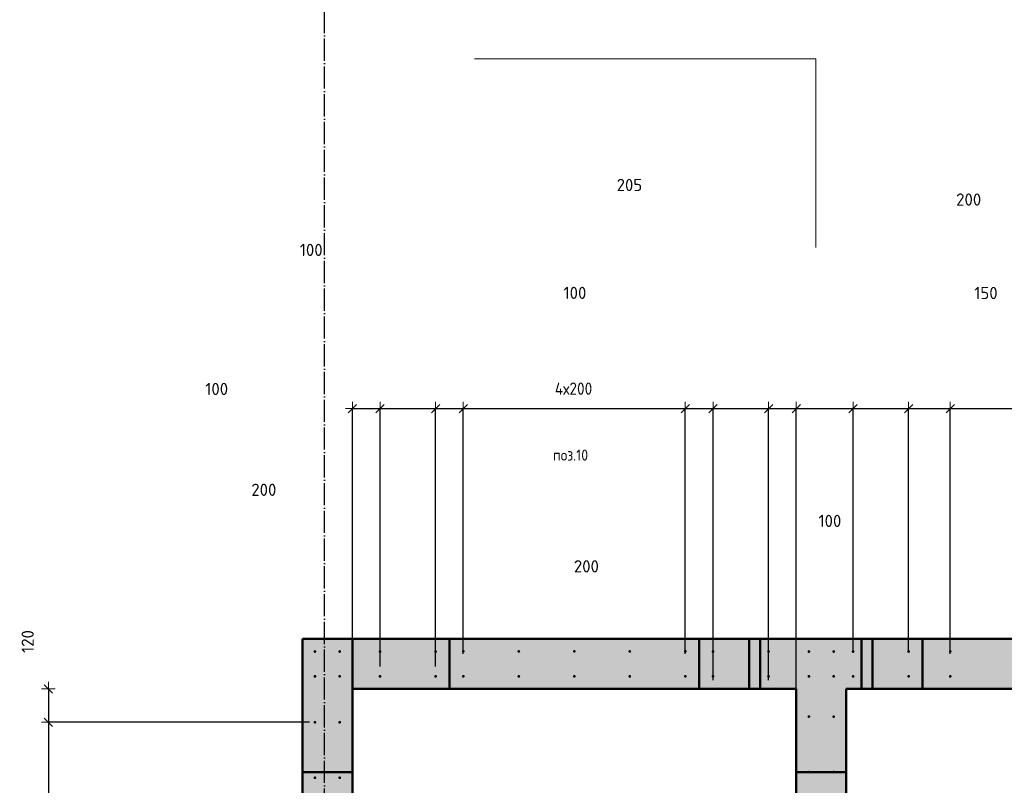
# Model space of a CAD drawing. Header units: millimetres. Extents: x -27380 to 48638, y 46540 to 72525.
# Tile 55 of 106: x 7301 to 10850, y 57542 to 60302. Entities that reach past the tile are written whole.
import ezdxf

# ---------------------------------------------------------------- set-up
doc = ezdxf.new("R2010")
doc.units = ezdxf.units.MM
doc.header["$PDMODE"] = 65
for name, pattern in [('______11', [100, 80, -10, 0, -10]), ('______5', [220, 160, -20, 20, -20]), ('________', [0])]:
    doc.linetypes.add(name, pattern=pattern)
for name, color, linetype, lineweight in [('Standard', 7, 'Continuous', 25), ('Арм.стержн. вертикальными 1', 22, 'Continuous', 35), ('Обозначение разреза_ общее', 7, 'Continuous', 25), ('Размерная линия_ общее', 7, 'Continuous', 13)]:
    doc.layers.add(name, color=color, linetype=linetype, lineweight=lineweight)
doc.layers.add('Осевая линия_ общее', color=7, linetype='______5', lineweight=13, true_color=0xa0a0a0)
doc.styles.add('ISOCPEUR', font='ISOCPEUR')
doc.dimstyles.new('DIMSTYLE_11', dxfattribs={"dimtxt": 44, "dimasz": 50, "dimexe": 0, "dimexo": 0, "dimgap": 22, "dimtad": 0, "dimdec": 0, "dimrnd": 5, "dimzin": 12, "dimdsep": 46, "dimtxsty": 'ISOCPEUR', "dimblk1": 'ALL_ML_STRICH', "dimblk2": 'ALL_ML_STRICH', "dimsah": 1, "dimcen": 0, "dimclrd": 7, "dimclre": 256, "dimclrt": 7, "dimadec": 0, "dimazin": 0, "dimtfac": 1, "dimtdec": 0, "dimtix": 1, "dimtmove": 2, "dimatfit": 3, "dimfxl": 0, "dimtvp": 1.2, "dimtzin": 0, "dimlwd": 0, "dimlwe": -3, "dimarcsym": 0})
doc.dimstyles.new('DIMSTYLE_17', dxfattribs={"dimtxt": 44, "dimasz": 50, "dimexe": 0, "dimexo": 0, "dimgap": 22, "dimtad": 0, "dimdec": 0, "dimrnd": 5, "dimzin": 12, "dimdsep": 46, "dimtxsty": 'ISOCPEUR', "dimblk1": 'ALL_ML_STRICH', "dimblk2": 'ALL_ML_STRICH', "dimsah": 1, "dimcen": 0, "dimclrd": 7, "dimclre": 256, "dimclrt": 7, "dimadec": 0, "dimazin": 0, "dimtfac": 1, "dimtdec": 0, "dimtix": 1, "dimtmove": 2, "dimatfit": 3, "dimfxl": 0, "dimtzin": 0, "dimlwd": 0, "dimlwe": -3, "dimarcsym": 0})
doc.dimstyles.new('DIMSTYLE_3', dxfattribs={"dimtxt": 44, "dimasz": 50, "dimexe": 0, "dimexo": 0, "dimgap": 22, "dimtad": 2, "dimdec": 0, "dimrnd": 5, "dimzin": 12, "dimdsep": 46, "dimtxsty": 'ISOCPEUR', "dimblk1": 'ALL_ML_STRICH', "dimblk2": 'ALL_ML_STRICH', "dimsah": 1, "dimcen": 0, "dimclrd": 7, "dimclre": 256, "dimclrt": 7, "dimadec": 0, "dimazin": 0, "dimtfac": 1, "dimtdec": 0, "dimtix": 1, "dimtmove": 2, "dimatfit": 3, "dimfxl": 0, "dimtvp": 1.2, "dimtzin": 0, "dimlwd": 0, "dimlwe": -3, "dimarcsym": 0})
doc.dimstyles.new('DIMSTYLE_7', dxfattribs={"dimtxt": 44, "dimasz": 50, "dimexe": 0, "dimexo": 0, "dimgap": 22, "dimtad": 2, "dimdec": 0, "dimrnd": 5, "dimzin": 12, "dimdsep": 46, "dimtxsty": 'ISOCPEUR', "dimblk1": 'ALL_ML_STRICH', "dimblk2": 'ALL_ML_STRICH', "dimsah": 1, "dimcen": 0, "dimclrd": 7, "dimclre": 256, "dimclrt": 7, "dimadec": 0, "dimazin": 0, "dimtfac": 1, "dimtdec": 0, "dimtix": 1, "dimtmove": 2, "dimatfit": 3, "dimfxl": 0, "dimtzin": 0, "dimlwd": 0, "dimlwe": -3, "dimarcsym": 0})

# ---------------------------------------------------------------- blocks, each defined once
blk = doc.blocks.new('ALL_ML_STRICH')
at = {"color": 0, "linetype": 'ByBlock', "lineweight": -2}
for p, q in [((-1, 0), (0.5, 0)), ((-0.3, -0.3), (0.3, 0.3)), ((0, -0.5), (0, 0.5))]:
    blk.add_line(p, q, dxfattribs=at)
blk = doc.blocks.new('*D367')
at = {"layer": 'DEFPOINTS', "color": 7, "linetype": 'Continuous', "lineweight": 13, "transparency": 33554687}
for p in [(7404.4, 57890), (8500, 57890), (8365, 57769.5)]:
    blk.add_point(p, dxfattribs=at)
at = {"layer": 'Размерная линия_ общее', "color": 253, "linetype": 'Continuous', "lineweight": -2, "true_color": 0xa0a0a0, "transparency": 33554687}
for p, q in [((7404.4, 57890), (7404.4, 57890)), ((8345, 57769.5), (7404.4, 57769.5))]:
    blk.add_line(p, q, dxfattribs=at)
at = {"layer": 'Размерная линия_ общее', "color": 7, "linetype": 'Continuous', "lineweight": -2, "transparency": 33554687}
blk.add_line((7404.4, 57890), (7404.4, 57769.5), dxfattribs=at)
at = {"layer": 'Размерная линия_ общее', "color": 7, "linetype": 'Continuous', "lineweight": 13, "transparency": 33554687, "xscale": 50, "yscale": 50, "zscale": 50}
for p, rotation in [((7404.4, 57890), 90), ((7404.4, 57769.5), 270)]:
    blk.add_blockref('ALL_ML_STRICH', p, dxfattribs=dict(at, rotation=rotation))
at = {"layer": 'Размерная линия_ общее', "color": 7, "linetype": 'Continuous', "lineweight": 13, "transparency": 33554687, "insert": (7329.8, 58060.7), "char_height": 44, "width": 132, "attachment_point": 5, "rotation": 90, "style": 'ISOCPEUR'}
blk.add_mtext('\\A1;{120}', dxfattribs=at)
blk = doc.blocks.new('*D368')
at = {"layer": 'DEFPOINTS', "color": 7, "linetype": 'Continuous', "lineweight": 13, "transparency": 33554687}
for p in [(7404.4, 57769.5), (8365, 57769.5), (8365, 56169.5)]:
    blk.add_point(p, dxfattribs=at)
at = {"layer": 'Размерная линия_ общее', "color": 253, "linetype": 'Continuous', "lineweight": -2, "true_color": 0xa0a0a0, "transparency": 33554687}
for p, q in [((8345, 57769.5), (7404.4, 57769.5)), ((8345, 56169.5), (7404.4, 56169.5))]:
    blk.add_line(p, q, dxfattribs=at)
at = {"layer": 'Размерная линия_ общее', "color": 7, "linetype": 'Continuous', "lineweight": -2, "transparency": 33554687}
blk.add_line((7404.4, 57769.5), (7404.4, 56169.5), dxfattribs=at)
at = {"layer": 'Размерная линия_ общее', "color": 7, "linetype": 'Continuous', "lineweight": 13, "transparency": 33554687, "xscale": 50, "yscale": 50, "zscale": 50}
for p, rotation in [((7404.4, 57769.5), 90), ((7404.4, 56169.5), 270)]:
    blk.add_blockref('ALL_ML_STRICH', p, dxfattribs=dict(at, rotation=rotation))
at = {"layer": 'Размерная линия_ общее', "color": 7, "linetype": 'Continuous', "lineweight": 13, "transparency": 33554687, "insert": (7398.4, 56835.5), "char_height": 44, "width": 2.2, "attachment_point": 1, "rotation": 270, "line_spacing_factor": 0.60241, "style": 'ISOCPEUR'}
blk.add_mtext('\\W0.91;8х200=1600', dxfattribs=at)
blk = doc.blocks.new('*D404')
at = {"layer": 'DEFPOINTS', "color": 7, "linetype": 'Continuous', "lineweight": 13, "transparency": 33554687}
for p in [(8500, 58900), (8600, 57950.8), (8500, 57766.3)]:
    blk.add_point(p, dxfattribs=at)
at = {"layer": 'Размерная линия_ общее', "color": 253, "linetype": 'Continuous', "lineweight": -2, "true_color": 0xa0a0a0, "transparency": 33554687}
for p, q in [((8500, 57786.3), (8500, 58900)), ((8600, 57970.8), (8600, 58900))]:
    blk.add_line(p, q, dxfattribs=at)
at = {"layer": 'Размерная линия_ общее', "color": 7, "linetype": 'Continuous', "lineweight": -2, "transparency": 33554687}
blk.add_line((8500, 58900), (8600, 58900), dxfattribs=at)
at = {"layer": 'Размерная линия_ общее', "color": 7, "linetype": 'Continuous', "lineweight": 13, "transparency": 33554687, "xscale": 50, "yscale": 50, "zscale": 50, "rotation": 180}
blk.add_blockref('ALL_ML_STRICH', (8500, 58900), dxfattribs=at)
at = {"layer": 'Размерная линия_ общее', "color": 7, "linetype": 'Continuous', "lineweight": 13, "transparency": 33554687, "xscale": 50, "yscale": 50, "zscale": 50}
blk.add_blockref('ALL_ML_STRICH', (8600, 58900), dxfattribs=at)
at = {"layer": 'Размерная линия_ общее', "color": 7, "linetype": 'Continuous', "lineweight": 13, "transparency": 33554687, "insert": (8011, 58970.9), "char_height": 44, "width": 132, "attachment_point": 5, "style": 'ISOCPEUR'}
blk.add_mtext('\\A1;{100}', dxfattribs=at)
blk = doc.blocks.new('*D405')
at = {"layer": 'DEFPOINTS', "color": 7, "linetype": 'Continuous', "lineweight": 13, "transparency": 33554687}
for p in [(8600, 58900), (8600, 57950.8), (8800, 57950.8)]:
    blk.add_point(p, dxfattribs=at)
at = {"layer": 'Размерная линия_ общее', "color": 253, "linetype": 'Continuous', "lineweight": -2, "true_color": 0xa0a0a0, "transparency": 33554687}
for p, q in [((8600, 57970.8), (8600, 58900)), ((8800, 57970.8), (8800, 58900))]:
    blk.add_line(p, q, dxfattribs=at)
at = {"layer": 'Размерная линия_ общее', "color": 7, "linetype": 'Continuous', "lineweight": -2, "transparency": 33554687}
blk.add_line((8600, 58900), (8800, 58900), dxfattribs=at)
at = {"layer": 'Размерная линия_ общее', "color": 7, "linetype": 'Continuous', "lineweight": 13, "transparency": 33554687, "xscale": 50, "yscale": 50, "zscale": 50, "rotation": 180}
blk.add_blockref('ALL_ML_STRICH', (8600, 58900), dxfattribs=at)
at = {"layer": 'Размерная линия_ общее', "color": 7, "linetype": 'Continuous', "lineweight": 13, "transparency": 33554687, "xscale": 50, "yscale": 50, "zscale": 50}
blk.add_blockref('ALL_ML_STRICH', (8800, 58900), dxfattribs=at)
at = {"layer": 'Размерная линия_ общее', "color": 7, "linetype": 'Continuous', "lineweight": 13, "transparency": 33554687, "insert": (8181, 58607.4), "char_height": 44, "width": 132, "attachment_point": 5, "style": 'ISOCPEUR'}
blk.add_mtext('\\A1;{200}', dxfattribs=at)
blk = doc.blocks.new('*D406')
at = {"layer": 'DEFPOINTS', "color": 7, "linetype": 'Continuous', "lineweight": 13, "transparency": 33554687}
for p in [(8800, 58900), (8900, 57996.3), (8800, 57950.8)]:
    blk.add_point(p, dxfattribs=at)
at = {"layer": 'Размерная линия_ общее', "color": 253, "linetype": 'Continuous', "lineweight": -2, "true_color": 0xa0a0a0, "transparency": 33554687}
for p, q in [((8800, 57970.8), (8800, 58900)), ((8900, 58016.3), (8900, 58900))]:
    blk.add_line(p, q, dxfattribs=at)
at = {"layer": 'Размерная линия_ общее', "color": 7, "linetype": 'Continuous', "lineweight": -2, "transparency": 33554687}
blk.add_line((8800, 58900), (8900, 58900), dxfattribs=at)
at = {"layer": 'Размерная линия_ общее', "color": 7, "linetype": 'Continuous', "lineweight": 13, "transparency": 33554687, "xscale": 50, "yscale": 50, "zscale": 50, "rotation": 180}
blk.add_blockref('ALL_ML_STRICH', (8800, 58900), dxfattribs=at)
at = {"layer": 'Размерная линия_ общее', "color": 7, "linetype": 'Continuous', "lineweight": 13, "transparency": 33554687, "xscale": 50, "yscale": 50, "zscale": 50}
blk.add_blockref('ALL_ML_STRICH', (8900, 58900), dxfattribs=at)
at = {"layer": 'Размерная линия_ общее', "color": 7, "linetype": 'Continuous', "lineweight": 13, "transparency": 33554687, "insert": (8351.8, 59472), "char_height": 44, "width": 132, "attachment_point": 5, "style": 'ISOCPEUR'}
blk.add_mtext('\\A1;{100}', dxfattribs=at)
blk = doc.blocks.new('*D407')
at = {"layer": 'DEFPOINTS', "color": 7, "linetype": 'Continuous', "lineweight": 13, "transparency": 33554687}
for p in [(8900, 58900), (8900, 57996.3), (9700, 57996.3)]:
    blk.add_point(p, dxfattribs=at)
at = {"layer": 'Размерная линия_ общее', "color": 253, "linetype": 'Continuous', "lineweight": -2, "true_color": 0xa0a0a0, "transparency": 33554687}
for p, q in [((8900, 58016.3), (8900, 58900)), ((9700, 58016.3), (9700, 58900))]:
    blk.add_line(p, q, dxfattribs=at)
at = {"layer": 'Размерная линия_ общее', "color": 7, "linetype": 'Continuous', "lineweight": -2, "transparency": 33554687}
blk.add_line((8900, 58900), (9700, 58900), dxfattribs=at)
at = {"layer": 'Размерная линия_ общее', "color": 7, "linetype": 'Continuous', "lineweight": 13, "transparency": 33554687, "xscale": 50, "yscale": 50, "zscale": 50, "rotation": 180}
blk.add_blockref('ALL_ML_STRICH', (8900, 58900), dxfattribs=at)
at = {"layer": 'Размерная линия_ общее', "color": 7, "linetype": 'Continuous', "lineweight": 13, "transparency": 33554687, "xscale": 50, "yscale": 50, "zscale": 50}
blk.add_blockref('ALL_ML_STRICH', (9700, 58900), dxfattribs=at)
at = {"layer": 'Размерная линия_ общее', "color": 7, "linetype": 'Continuous', "lineweight": 13, "transparency": 33554687, "insert": (9230, 58994), "char_height": 44, "width": 2.2, "attachment_point": 1, "line_spacing_factor": 0.60241, "style": 'ISOCPEUR'}
blk.add_mtext('\\W0.91;4х200', dxfattribs=at)
blk = doc.blocks.new('*D408')
at = {"layer": 'DEFPOINTS', "color": 7, "linetype": 'Continuous', "lineweight": 13, "transparency": 33554687}
for p in [(9700, 58900), (9700, 57996.3), (9800, 57900.8)]:
    blk.add_point(p, dxfattribs=at)
at = {"layer": 'Размерная линия_ общее', "color": 253, "linetype": 'Continuous', "lineweight": -2, "true_color": 0xa0a0a0, "transparency": 33554687}
for p, q in [((9700, 58016.3), (9700, 58900)), ((9800, 57920.8), (9800, 58900))]:
    blk.add_line(p, q, dxfattribs=at)
at = {"layer": 'Размерная линия_ общее', "color": 7, "linetype": 'Continuous', "lineweight": -2, "transparency": 33554687}
blk.add_line((9700, 58900), (9800, 58900), dxfattribs=at)
at = {"layer": 'Размерная линия_ общее', "color": 7, "linetype": 'Continuous', "lineweight": 13, "transparency": 33554687, "xscale": 50, "yscale": 50, "zscale": 50, "rotation": 180}
blk.add_blockref('ALL_ML_STRICH', (9700, 58900), dxfattribs=at)
at = {"layer": 'Размерная линия_ общее', "color": 7, "linetype": 'Continuous', "lineweight": 13, "transparency": 33554687, "xscale": 50, "yscale": 50, "zscale": 50}
blk.add_blockref('ALL_ML_STRICH', (9800, 58900), dxfattribs=at)
at = {"layer": 'Размерная линия_ общее', "color": 7, "linetype": 'Continuous', "lineweight": 13, "transparency": 33554687, "insert": (9302.3, 59317.2), "char_height": 44, "width": 132, "attachment_point": 5, "style": 'ISOCPEUR'}
blk.add_mtext('\\A1;{100}', dxfattribs=at)
blk = doc.blocks.new('*D409')
at = {"layer": 'DEFPOINTS', "color": 7, "linetype": 'Continuous', "lineweight": 13, "transparency": 33554687}
for p in [(9800, 58900), (9800, 57900.8), (10000, 57900.8)]:
    blk.add_point(p, dxfattribs=at)
at = {"layer": 'Размерная линия_ общее', "color": 253, "linetype": 'Continuous', "lineweight": -2, "true_color": 0xa0a0a0, "transparency": 33554687}
for p, q in [((9800, 57920.8), (9800, 58900)), ((10000, 57920.8), (10000, 58900))]:
    blk.add_line(p, q, dxfattribs=at)
at = {"layer": 'Размерная линия_ общее', "color": 7, "linetype": 'Continuous', "lineweight": -2, "transparency": 33554687}
blk.add_line((9800, 58900), (10000, 58900), dxfattribs=at)
at = {"layer": 'Размерная линия_ общее', "color": 7, "linetype": 'Continuous', "lineweight": 13, "transparency": 33554687, "xscale": 50, "yscale": 50, "zscale": 50, "rotation": 180}
blk.add_blockref('ALL_ML_STRICH', (9800, 58900), dxfattribs=at)
at = {"layer": 'Размерная линия_ общее', "color": 7, "linetype": 'Continuous', "lineweight": 13, "transparency": 33554687, "xscale": 50, "yscale": 50, "zscale": 50}
blk.add_blockref('ALL_ML_STRICH', (10000, 58900), dxfattribs=at)
at = {"layer": 'Размерная линия_ общее', "color": 7, "linetype": 'Continuous', "lineweight": 13, "transparency": 33554687, "insert": (9343.6, 58331.5), "char_height": 44, "width": 132, "attachment_point": 5, "style": 'ISOCPEUR'}
blk.add_mtext('\\A1;{200}', dxfattribs=at)
blk = doc.blocks.new('*D410')
at = {"layer": 'DEFPOINTS', "color": 7, "linetype": 'Continuous', "lineweight": 13, "transparency": 33554687}
for p in [(10000, 58900), (10000, 57900.8), (10100, 57816.3)]:
    blk.add_point(p, dxfattribs=at)
at = {"layer": 'Размерная линия_ общее', "color": 253, "linetype": 'Continuous', "lineweight": -2, "true_color": 0xa0a0a0, "transparency": 33554687}
for p, q in [((10000, 57920.8), (10000, 58900)), ((10100, 57836.3), (10100, 58900))]:
    blk.add_line(p, q, dxfattribs=at)
at = {"layer": 'Размерная линия_ общее', "color": 7, "linetype": 'Continuous', "lineweight": -2, "transparency": 33554687}
blk.add_line((10000, 58900), (10100, 58900), dxfattribs=at)
at = {"layer": 'Размерная линия_ общее', "color": 7, "linetype": 'Continuous', "lineweight": 13, "transparency": 33554687, "xscale": 50, "yscale": 50, "zscale": 50, "rotation": 180}
blk.add_blockref('ALL_ML_STRICH', (10000, 58900), dxfattribs=at)
at = {"layer": 'Размерная линия_ общее', "color": 7, "linetype": 'Continuous', "lineweight": 13, "transparency": 33554687, "xscale": 50, "yscale": 50, "zscale": 50}
blk.add_blockref('ALL_ML_STRICH', (10100, 58900), dxfattribs=at)
at = {"layer": 'Размерная линия_ общее', "color": 7, "linetype": 'Continuous', "lineweight": 13, "transparency": 33554687, "insert": (10221.3, 58495.3), "char_height": 44, "width": 132, "attachment_point": 5, "style": 'ISOCPEUR'}
blk.add_mtext('\\A1;{100}', dxfattribs=at)
blk = doc.blocks.new('*D411')
at = {"layer": 'DEFPOINTS', "color": 7, "linetype": 'Continuous', "lineweight": 13, "transparency": 33554687}
for p in [(10100, 58900), (10305, 58024.5), (10100, 57816.3)]:
    blk.add_point(p, dxfattribs=at)
at = {"layer": 'Размерная линия_ общее', "color": 253, "linetype": 'Continuous', "lineweight": -2, "true_color": 0xa0a0a0, "transparency": 33554687}
for p, q in [((10100, 57836.3), (10100, 58900)), ((10305, 58024.5), (10305, 58900))]:
    blk.add_line(p, q, dxfattribs=at)
at = {"layer": 'Размерная линия_ общее', "color": 7, "linetype": 'Continuous', "lineweight": -2, "transparency": 33554687}
blk.add_line((10100, 58900), (10305, 58900), dxfattribs=at)
at = {"layer": 'Размерная линия_ общее', "color": 7, "linetype": 'Continuous', "lineweight": 13, "transparency": 33554687, "xscale": 50, "yscale": 50, "zscale": 50, "rotation": 180}
blk.add_blockref('ALL_ML_STRICH', (10100, 58900), dxfattribs=at)
at = {"layer": 'Размерная линия_ общее', "color": 7, "linetype": 'Continuous', "lineweight": 13, "transparency": 33554687, "xscale": 50, "yscale": 50, "zscale": 50}
blk.add_blockref('ALL_ML_STRICH', (10305, 58900), dxfattribs=at)
at = {"layer": 'Размерная линия_ общее', "color": 7, "linetype": 'Continuous', "lineweight": 13, "transparency": 33554687, "insert": (9498.7, 59706), "char_height": 44, "width": 132, "attachment_point": 5, "style": 'ISOCPEUR'}
blk.add_mtext('\\A1;{205}', dxfattribs=at)
blk = doc.blocks.new('*D412')
at = {"layer": 'DEFPOINTS', "color": 7, "linetype": 'Continuous', "lineweight": 13, "transparency": 33554687}
for p in [(10305, 58900), (10305, 58024.5), (10505, 58024.5)]:
    blk.add_point(p, dxfattribs=at)
at = {"layer": 'Размерная линия_ общее', "color": 253, "linetype": 'Continuous', "lineweight": -2, "true_color": 0xa0a0a0, "transparency": 33554687}
for p, q in [((10305, 58024.5), (10305, 58900)), ((10505, 58024.5), (10505, 58900))]:
    blk.add_line(p, q, dxfattribs=at)
at = {"layer": 'Размерная линия_ общее', "color": 7, "linetype": 'Continuous', "lineweight": -2, "transparency": 33554687}
blk.add_line((10305, 58900), (10505, 58900), dxfattribs=at)
at = {"layer": 'Размерная линия_ общее', "color": 7, "linetype": 'Continuous', "lineweight": 13, "transparency": 33554687, "xscale": 50, "yscale": 50, "zscale": 50, "rotation": 180}
blk.add_blockref('ALL_ML_STRICH', (10305, 58900), dxfattribs=at)
at = {"layer": 'Размерная линия_ общее', "color": 7, "linetype": 'Continuous', "lineweight": 13, "transparency": 33554687, "xscale": 50, "yscale": 50, "zscale": 50}
blk.add_blockref('ALL_ML_STRICH', (10505, 58900), dxfattribs=at)
at = {"layer": 'Размерная линия_ общее', "color": 7, "linetype": 'Continuous', "lineweight": 13, "transparency": 33554687, "insert": (10721.5, 59653.6), "char_height": 44, "width": 132, "attachment_point": 5, "style": 'ISOCPEUR'}
blk.add_mtext('\\A1;{200}', dxfattribs=at)
blk = doc.blocks.new('*D413')
at = {"layer": 'DEFPOINTS', "color": 7, "linetype": 'Continuous', "lineweight": 13, "transparency": 33554687}
for p in [(10505, 58900), (10505, 58024.5), (10655, 57996.3)]:
    blk.add_point(p, dxfattribs=at)
at = {"layer": 'Размерная линия_ общее', "color": 253, "linetype": 'Continuous', "lineweight": -2, "true_color": 0xa0a0a0, "transparency": 33554687}
for p, q in [((10505, 58024.5), (10505, 58900)), ((10655, 58016.3), (10655, 58900))]:
    blk.add_line(p, q, dxfattribs=at)
at = {"layer": 'Размерная линия_ общее', "color": 7, "linetype": 'Continuous', "lineweight": -2, "transparency": 33554687}
blk.add_line((10505, 58900), (10655, 58900), dxfattribs=at)
at = {"layer": 'Размерная линия_ общее', "color": 7, "linetype": 'Continuous', "lineweight": 13, "transparency": 33554687, "xscale": 50, "yscale": 50, "zscale": 50, "rotation": 180}
blk.add_blockref('ALL_ML_STRICH', (10505, 58900), dxfattribs=at)
at = {"layer": 'Размерная линия_ общее', "color": 7, "linetype": 'Continuous', "lineweight": 13, "transparency": 33554687, "xscale": 50, "yscale": 50, "zscale": 50}
blk.add_blockref('ALL_ML_STRICH', (10655, 58900), dxfattribs=at)
at = {"layer": 'Размерная линия_ общее', "color": 7, "linetype": 'Continuous', "lineweight": 13, "transparency": 33554687, "insert": (10783.8, 59316.8), "char_height": 44, "width": 132, "attachment_point": 5, "style": 'ISOCPEUR'}
blk.add_mtext('\\A1;{150}', dxfattribs=at)
blk = doc.blocks.new('*D414')
at = {"layer": 'DEFPOINTS', "color": 7, "linetype": 'Continuous', "lineweight": 13, "transparency": 33554687}
for p in [(10655, 58900), (10655, 57996.3), (11855, 57996.3)]:
    blk.add_point(p, dxfattribs=at)
at = {"layer": 'Размерная линия_ общее', "color": 253, "linetype": 'Continuous', "lineweight": -2, "true_color": 0xa0a0a0, "transparency": 33554687}
for p, q in [((10655, 58016.3), (10655, 58900)), ((11855, 58016.3), (11855, 58900))]:
    blk.add_line(p, q, dxfattribs=at)
at = {"layer": 'Размерная линия_ общее', "color": 7, "linetype": 'Continuous', "lineweight": -2, "transparency": 33554687}
blk.add_line((10655, 58900), (11855, 58900), dxfattribs=at)
at = {"layer": 'Размерная линия_ общее', "color": 7, "linetype": 'Continuous', "lineweight": 13, "transparency": 33554687, "xscale": 50, "yscale": 50, "zscale": 50, "rotation": 180}
blk.add_blockref('ALL_ML_STRICH', (10655, 58900), dxfattribs=at)
at = {"layer": 'Размерная линия_ общее', "color": 7, "linetype": 'Continuous', "lineweight": 13, "transparency": 33554687, "xscale": 50, "yscale": 50, "zscale": 50}
blk.add_blockref('ALL_ML_STRICH', (11855, 58900), dxfattribs=at)
at = {"layer": 'Размерная линия_ общее', "color": 7, "linetype": 'Continuous', "lineweight": 13, "transparency": 33554687, "insert": (11187, 58994), "char_height": 44, "width": 2.2, "attachment_point": 1, "line_spacing_factor": 0.60241, "style": 'ISOCPEUR'}
blk.add_mtext('\\W0.91;6х200', dxfattribs=at)

msp = doc.modelspace()

# ---------------------------------------------------------------- hatches: boundary and pattern name
at = {"linetype": 'Continuous', "lineweight": 13, "transparency": 33554687}
for points in [[(8500, 58070), (8320, 58070), (8320, 56140), (8500, 56140)], [(8500, 58070), (8500, 57890), (13120, 57890), (13120, 58070)], [(10100, 56140), (10280, 56140), (10280, 57890), (10100, 57890)]]:
    msp.add_hatch(color=7, dxfattribs=at).paths.add_polyline_path(points)
at = {"layer": 'Арм.стержн. вертикальными 1', "linetype": 'Continuous', "lineweight": 50, "transparency": 33554687}
for points in [[(8369.9, 58024.6), (8369.6, 58026.5), (8368.5, 58028.1), (8366.9, 58029.2), (8364.9, 58029.6), (8363, 58029.2), (8361.4, 58028.1), (8360.3, 58026.5), (8359.9, 58024.6), (8360.3, 58022.7), (8361.4, 58021), (8363, 58020), (8364.9, 58019.6), (8366.9, 58020), (8368.5, 58021), (8369.6, 58022.7)], [(8459.5, 58024.6), (8459.1, 58026.5), (8458, 58028.1), (8456.4, 58029.2), (8454.5, 58029.6), (8452.6, 58029.2), (8450.9, 58028.1), (8449.9, 58026.5), (8449.5, 58024.6), (8449.9, 58022.7), (8450.9, 58021), (8452.6, 58020), (8454.5, 58019.6), (8456.4, 58020), (8458, 58021), (8459.1, 58022.7)], [(8605, 58024.5), (8604.6, 58026.4), (8603.5, 58028.1), (8601.9, 58029.2), (8600, 58029.5), (8598.1, 58029.2), (8596.5, 58028.1), (8595.4, 58026.4), (8595, 58024.5), (8595.4, 58022.6), (8596.5, 58021), (8598.1, 58019.9), (8600, 58019.5), (8601.9, 58019.9), (8603.5, 58021), (8604.6, 58022.6)], [(8805, 58024.5), (8804.6, 58026.4), (8803.5, 58028.1), (8801.9, 58029.2), (8800, 58029.5), (8798.1, 58029.2), (8796.5, 58028.1), (8795.4, 58026.4), (8795, 58024.5), (8795.4, 58022.6), (8796.5, 58021), (8798.1, 58019.9), (8800, 58019.5), (8801.9, 58019.9), (8803.5, 58021), (8804.6, 58022.6)], [(8905, 58025), (8904.6, 58026.9), (8903.5, 58028.5), (8901.9, 58029.6), (8900, 58030), (8898.1, 58029.6), (8896.5, 58028.5), (8895.4, 58026.9), (8895, 58025), (8895.4, 58023.1), (8896.5, 58021.5), (8898.1, 58020.4), (8900, 58020), (8901.9, 58020.4), (8903.5, 58021.5), (8904.6, 58023.1)], [(9105, 58025), (9104.6, 58026.9), (9103.5, 58028.5), (9101.9, 58029.6), (9100, 58030), (9098.1, 58029.6), (9096.5, 58028.5), (9095.4, 58026.9), (9095, 58025), (9095.4, 58023.1), (9096.5, 58021.5), (9098.1, 58020.4), (9100, 58020), (9101.9, 58020.4), (9103.5, 58021.5), (9104.6, 58023.1)], [(9305, 58025), (9304.6, 58026.9), (9303.5, 58028.5), (9301.9, 58029.6), (9300, 58030), (9298.1, 58029.6), (9296.5, 58028.5), (9295.4, 58026.9), (9295, 58025), (9295.4, 58023.1), (9296.5, 58021.5), (9298.1, 58020.4), (9300, 58020), (9301.9, 58020.4), (9303.5, 58021.5), (9304.6, 58023.1)], [(9505, 58025), (9504.6, 58026.9), (9503.5, 58028.5), (9501.9, 58029.6), (9500, 58030), (9498.1, 58029.6), (9496.5, 58028.5), (9495.4, 58026.9), (9495, 58025), (9495.4, 58023.1), (9496.5, 58021.5), (9498.1, 58020.4), (9500, 58020), (9501.9, 58020.4), (9503.5, 58021.5), (9504.6, 58023.1)], [(9705, 58025), (9704.6, 58026.9), (9703.5, 58028.5), (9701.9, 58029.6), (9700, 58030), (9698.1, 58029.6), (9696.5, 58028.5), (9695.4, 58026.9), (9695, 58025), (9695.4, 58023.1), (9696.5, 58021.5), (9698.1, 58020.4), (9700, 58020), (9701.9, 58020.4), (9703.5, 58021.5), (9704.6, 58023.1)], [(9805, 58024.5), (9804.6, 58026.4), (9803.5, 58028.1), (9801.9, 58029.2), (9800, 58029.5), (9798.1, 58029.2), (9796.5, 58028.1), (9795.4, 58026.4), (9795, 58024.5), (9795.4, 58022.6), (9796.5, 58021), (9798.1, 58019.9), (9800, 58019.5), (9801.9, 58019.9), (9803.5, 58021), (9804.6, 58022.6)], [(10005, 58024.5), (10004.6, 58026.4), (10003.5, 58028.1), (10001.9, 58029.2), (10000, 58029.5), (9998.1, 58029.2), (9996.5, 58028.1), (9995.4, 58026.4), (9995, 58024.5), (9995.4, 58022.6), (9996.5, 58021), (9998.1, 58019.9), (10000, 58019.5), (10001.9, 58019.9), (10003.5, 58021), (10004.6, 58022.6)], [(10150.5, 58024.5), (10150.1, 58026.4), (10149, 58028.1), (10147.4, 58029.2), (10145.5, 58029.5), (10143.6, 58029.2), (10141.9, 58028.1), (10140.8, 58026.4), (10140.5, 58024.5), (10140.8, 58022.6), (10141.9, 58021), (10143.6, 58019.9), (10145.5, 58019.5), (10147.4, 58019.9), (10149, 58021), (10150.1, 58022.6)], [(10240, 58024.5), (10239.6, 58026.4), (10238.5, 58028.1), (10236.9, 58029.2), (10235, 58029.5), (10233.1, 58029.2), (10231.5, 58028.1), (10230.4, 58026.4), (10230, 58024.5), (10230.4, 58022.6), (10231.5, 58021), (10233.1, 58019.9), (10235, 58019.5), (10236.9, 58019.9), (10238.5, 58021), (10239.6, 58022.6)], [(10310, 58024.5), (10309.6, 58026.4), (10308.5, 58028.1), (10306.9, 58029.2), (10305, 58029.5), (10303.1, 58029.2), (10301.5, 58028.1), (10300.4, 58026.4), (10300, 58024.5), (10300.4, 58022.6), (10301.5, 58021), (10303.1, 58019.9), (10305, 58019.5), (10306.9, 58019.9), (10308.5, 58021), (10309.6, 58022.6)], [(10510, 58024.5), (10509.6, 58026.4), (10508.5, 58028.1), (10506.9, 58029.2), (10505, 58029.5), (10503.1, 58029.2), (10501.5, 58028.1), (10500.4, 58026.4), (10500, 58024.5), (10500.4, 58022.6), (10501.5, 58021), (10503.1, 58019.9), (10505, 58019.5), (10506.9, 58019.9), (10508.5, 58021), (10509.6, 58022.6)], [(10660, 58025), (10659.6, 58026.9), (10658.5, 58028.5), (10656.9, 58029.6), (10655, 58030), (10653.1, 58029.6), (10651.5, 58028.5), (10650.4, 58026.9), (10650, 58025), (10650.4, 58023.1), (10651.5, 58021.5), (10653.1, 58020.4), (10655, 58020), (10656.9, 58020.4), (10658.5, 58021.5), (10659.6, 58023.1)], [(8369.9, 57935), (8369.6, 57937), (8368.5, 57938.6), (8366.9, 57939.7), (8364.9, 57940), (8363, 57939.7), (8361.4, 57938.6), (8360.3, 57937), (8359.9, 57935), (8360.3, 57933.1), (8361.4, 57931.5), (8363, 57930.4), (8364.9, 57930), (8366.9, 57930.4), (8368.5, 57931.5), (8369.6, 57933.1)], [(8459.5, 57935), (8459.1, 57937), (8458, 57938.6), (8456.4, 57939.7), (8454.5, 57940), (8452.6, 57939.7), (8450.9, 57938.6), (8449.9, 57937), (8449.5, 57935), (8449.9, 57933.1), (8450.9, 57931.5), (8452.6, 57930.4), (8454.5, 57930), (8456.4, 57930.4), (8458, 57931.5), (8459.1, 57933.1)], [(8605, 57935), (8604.6, 57936.9), (8603.5, 57938.5), (8601.9, 57939.6), (8600, 57940), (8598.1, 57939.6), (8596.5, 57938.5), (8595.4, 57936.9), (8595, 57935), (8595.4, 57933.1), (8596.5, 57931.5), (8598.1, 57930.4), (8600, 57930), (8601.9, 57930.4), (8603.5, 57931.5), (8604.6, 57933.1)], [(8805, 57935), (8804.6, 57936.9), (8803.5, 57938.5), (8801.9, 57939.6), (8800, 57940), (8798.1, 57939.6), (8796.5, 57938.5), (8795.4, 57936.9), (8795, 57935), (8795.4, 57933.1), (8796.5, 57931.5), (8798.1, 57930.4), (8800, 57930), (8801.9, 57930.4), (8803.5, 57931.5), (8804.6, 57933.1)], [(8905, 57935), (8904.6, 57936.9), (8903.5, 57938.5), (8901.9, 57939.6), (8900, 57940), (8898.1, 57939.6), (8896.5, 57938.5), (8895.4, 57936.9), (8895, 57935), (8895.4, 57933.1), (8896.5, 57931.5), (8898.1, 57930.4), (8900, 57930), (8901.9, 57930.4), (8903.5, 57931.5), (8904.6, 57933.1)], [(9105, 57935), (9104.6, 57936.9), (9103.5, 57938.5), (9101.9, 57939.6), (9100, 57940), (9098.1, 57939.6), (9096.5, 57938.5), (9095.4, 57936.9), (9095, 57935), (9095.4, 57933.1), (9096.5, 57931.5), (9098.1, 57930.4), (9100, 57930), (9101.9, 57930.4), (9103.5, 57931.5), (9104.6, 57933.1)], [(9305, 57935), (9304.6, 57936.9), (9303.5, 57938.5), (9301.9, 57939.6), (9300, 57940), (9298.1, 57939.6), (9296.5, 57938.5), (9295.4, 57936.9), (9295, 57935), (9295.4, 57933.1), (9296.5, 57931.5), (9298.1, 57930.4), (9300, 57930), (9301.9, 57930.4), (9303.5, 57931.5), (9304.6, 57933.1)], [(9505, 57935), (9504.6, 57936.9), (9503.5, 57938.5), (9501.9, 57939.6), (9500, 57940), (9498.1, 57939.6), (9496.5, 57938.5), (9495.4, 57936.9), (9495, 57935), (9495.4, 57933.1), (9496.5, 57931.5), (9498.1, 57930.4), (9500, 57930), (9501.9, 57930.4), (9503.5, 57931.5), (9504.6, 57933.1)], [(9705, 57935), (9704.6, 57936.9), (9703.5, 57938.5), (9701.9, 57939.6), (9700, 57940), (9698.1, 57939.6), (9696.5, 57938.5), (9695.4, 57936.9), (9695, 57935), (9695.4, 57933.1), (9696.5, 57931.5), (9698.1, 57930.4), (9700, 57930), (9701.9, 57930.4), (9703.5, 57931.5), (9704.6, 57933.1)], [(9805, 57935), (9804.6, 57936.9), (9803.5, 57938.5), (9801.9, 57939.6), (9800, 57940), (9798.1, 57939.6), (9796.5, 57938.5), (9795.4, 57936.9), (9795, 57935), (9795.4, 57933.1), (9796.5, 57931.5), (9798.1, 57930.4), (9800, 57930), (9801.9, 57930.4), (9803.5, 57931.5), (9804.6, 57933.1)], [(10005, 57935), (10004.6, 57936.9), (10003.5, 57938.5), (10001.9, 57939.6), (10000, 57940), (9998.1, 57939.6), (9996.5, 57938.5), (9995.4, 57936.9), (9995, 57935), (9995.4, 57933.1), (9996.5, 57931.5), (9998.1, 57930.4), (10000, 57930), (10001.9, 57930.4), (10003.5, 57931.5), (10004.6, 57933.1)], [(10150.5, 57935), (10150.1, 57936.9), (10149, 57938.5), (10147.4, 57939.6), (10145.5, 57940), (10143.6, 57939.6), (10141.9, 57938.5), (10140.8, 57936.9), (10140.5, 57935), (10140.8, 57933.1), (10141.9, 57931.5), (10143.6, 57930.4), (10145.5, 57930), (10147.4, 57930.4), (10149, 57931.5), (10150.1, 57933.1)], [(10240, 57935), (10239.6, 57936.9), (10238.5, 57938.5), (10236.9, 57939.6), (10235, 57940), (10233.1, 57939.6), (10231.5, 57938.5), (10230.4, 57936.9), (10230, 57935), (10230.4, 57933.1), (10231.5, 57931.5), (10233.1, 57930.4), (10235, 57930), (10236.9, 57930.4), (10238.5, 57931.5), (10239.6, 57933.1)], [(10310, 57935), (10309.6, 57936.9), (10308.5, 57938.5), (10306.9, 57939.6), (10305, 57940), (10303.1, 57939.6), (10301.5, 57938.5), (10300.4, 57936.9), (10300, 57935), (10300.4, 57933.1), (10301.5, 57931.5), (10303.1, 57930.4), (10305, 57930), (10306.9, 57930.4), (10308.5, 57931.5), (10309.6, 57933.1)], [(10510, 57935), (10509.6, 57936.9), (10508.5, 57938.5), (10506.9, 57939.6), (10505, 57940), (10503.1, 57939.6), (10501.5, 57938.5), (10500.4, 57936.9), (10500, 57935), (10500.4, 57933.1), (10501.5, 57931.5), (10503.1, 57930.4), (10505, 57930), (10506.9, 57930.4), (10508.5, 57931.5), (10509.6, 57933.1)], [(10660, 57935), (10659.6, 57936.9), (10658.5, 57938.5), (10656.9, 57939.6), (10655, 57940), (10653.1, 57939.6), (10651.5, 57938.5), (10650.4, 57936.9), (10650, 57935), (10650.4, 57933.1), (10651.5, 57931.5), (10653.1, 57930.4), (10655, 57930), (10656.9, 57930.4), (10658.5, 57931.5), (10659.6, 57933.1)], [(10150.5, 57790), (10150.1, 57791.9), (10149, 57793.5), (10147.4, 57794.6), (10145.5, 57795), (10143.6, 57794.6), (10141.9, 57793.5), (10140.8, 57791.9), (10140.5, 57790), (10140.8, 57788.1), (10141.9, 57786.5), (10143.6, 57785.4), (10145.5, 57785), (10147.4, 57785.4), (10149, 57786.5), (10150.1, 57788.1)], [(10240, 57790), (10239.6, 57791.9), (10238.5, 57793.5), (10236.9, 57794.6), (10235, 57795), (10233.1, 57794.6), (10231.5, 57793.5), (10230.4, 57791.9), (10230, 57790), (10230.4, 57788.1), (10231.5, 57786.5), (10233.1, 57785.4), (10235, 57785), (10236.9, 57785.4), (10238.5, 57786.5), (10239.6, 57788.1)], [(8369.9, 57769.6), (8369.6, 57771.5), (8368.5, 57773.1), (8366.9, 57774.2), (8364.9, 57774.6), (8363, 57774.2), (8361.4, 57773.1), (8360.3, 57771.5), (8359.9, 57769.6), (8360.3, 57767.6), (8361.4, 57766), (8363, 57764.9), (8364.9, 57764.6), (8366.9, 57764.9), (8368.5, 57766), (8369.6, 57767.6)], [(8459.5, 57769.6), (8459.1, 57771.5), (8458, 57773.1), (8456.4, 57774.2), (8454.5, 57774.6), (8452.6, 57774.2), (8450.9, 57773.1), (8449.9, 57771.5), (8449.5, 57769.6), (8449.9, 57767.6), (8450.9, 57766), (8452.6, 57764.9), (8454.5, 57764.6), (8456.4, 57764.9), (8458, 57766), (8459.1, 57767.6)], [(8369.9, 57569.6), (8369.6, 57571.5), (8368.5, 57573.1), (8366.9, 57574.2), (8364.9, 57574.6), (8363, 57574.2), (8361.4, 57573.1), (8360.3, 57571.5), (8359.9, 57569.6), (8360.3, 57567.6), (8361.4, 57566), (8363, 57564.9), (8364.9, 57564.6), (8366.9, 57564.9), (8368.5, 57566), (8369.6, 57567.6)], [(8459.5, 57569.6), (8459.1, 57571.5), (8458, 57573.1), (8456.4, 57574.2), (8454.5, 57574.6), (8452.6, 57574.2), (8450.9, 57573.1), (8449.9, 57571.5), (8449.5, 57569.6), (8449.9, 57567.6), (8450.9, 57566), (8452.6, 57564.9), (8454.5, 57564.6), (8456.4, 57564.9), (8458, 57566), (8459.1, 57567.6)], [(10150.5, 57590), (10150.1, 57591.9), (10149, 57593.5), (10147.4, 57594.6), (10145.5, 57595), (10143.6, 57594.6), (10141.9, 57593.5), (10140.8, 57591.9), (10140.5, 57590), (10140.8, 57588.1), (10141.9, 57586.5), (10143.6, 57585.4), (10145.5, 57585), (10147.4, 57585.4), (10149, 57586.5), (10150.1, 57588.1)], [(10240, 57590), (10239.6, 57591.9), (10238.5, 57593.5), (10236.9, 57594.6), (10235, 57595), (10233.1, 57594.6), (10231.5, 57593.5), (10230.4, 57591.9), (10230, 57590), (10230.4, 57588.1), (10231.5, 57586.5), (10233.1, 57585.4), (10235, 57585), (10236.9, 57585.4), (10238.5, 57586.5), (10239.6, 57588.1)]]:
    msp.add_hatch(color=4, dxfattribs=at).paths.add_polyline_path(points)

# ---------------------------------------------------------------- linework, layer by layer
at = {"color": 7, "linetype": 'Continuous', "lineweight": 50, "transparency": 33554687}
for p, q in [((8320, 56140), (8320, 58070)), ((8320, 58070), (8500, 58070)), ((8500, 57890), (8500, 58070)), ((8500, 58070), (13120, 58070)), ((10100, 57890), (8500, 57890)), ((8500, 57890), (8500, 56140)), ((10100, 56140), (10100, 57890)), ((12940, 57890), (10280, 57890)), ((10280, 57890), (10280, 56140))]:
    msp.add_line(p, q, dxfattribs=at)
at = {"color": 7, "linetype": '________', "lineweight": 50, "transparency": 33554687}
for p, q in [((8850, 58070), (8850, 57890)), ((9750, 57890), (9750, 58070)), ((9930, 58070), (9930, 57890)), ((9970, 57890), (9970, 58070)), ((10335, 58070), (10335, 57890)), ((10375, 57890), (10375, 58070)), ((10555, 58070), (10555, 57890)), ((10375, 57890), (10555, 57890)), ((8500, 57590), (8320, 57590)), ((10280, 57590), (10100, 57590))]:
    msp.add_line(p, q, dxfattribs=at)
at = {"layer": 'Обозначение разреза_ общее', "color": 7, "linetype": 'Continuous', "lineweight": 13, "transparency": 33554687}
msp.add_lwpolyline([(8940.4, 60160.4), (10170.4, 60160.4), (10170.4, 59480.4)], dxfattribs=at)
at = {"layer": 'Осевая линия_ общее', "color": 253, "linetype": '______11', "lineweight": -3, "true_color": 0xa0a0a0, "transparency": 33554687}
msp.add_line((8400, 46640), (8400, 69548.2), dxfattribs=at)

# ---------------------------------------------------------------- texts
at = {"layer": 'Standard', "color": 7, "linetype": 'Continuous', "lineweight": 13, "transparency": 33554687, "insert": (9286.5, 58732.6), "char_height": 40, "width": 145.432, "attachment_point": 5, "style": 'ISOCPEUR'}
msp.add_mtext('\\A1;{\\fISOCPEUR|i0|b0;\\H40.000000;\\W0.909091;\\C7;поз.10}\\P', dxfattribs=at)

# ---------------------------------------------------------------- dimensions: what is measured, and where the dimension line sits
at = {"layer": 'Размерная линия_ общее', "color": 7, "linetype": 'Continuous', "lineweight": 13, "transparency": 33554687}
for base, p1, p2, dimstyle, picture, middle in [((10305, 58900), (10100, 57836.3), (10305, 58024.5), 'DIMSTYLE_7', '*D411', (9498.7, 59706)), ((10505, 58900), (10305, 58024.5), (10505, 58024.5), 'DIMSTYLE_7', '*D412', (10721.5, 59653.6)), ((8900, 58900), (8800, 57970.8), (8900, 58016.3), 'DIMSTYLE_3', '*D406', (8351.8, 59472)), ((9800, 58900), (9700, 58016.3), (9800, 57920.8), 'DIMSTYLE_3', '*D408', (9302.3, 59317.2)), ((10655, 58900), (10505, 58024.5), (10655, 58016.3), 'DIMSTYLE_7', '*D413', (10783.8, 59316.8)), ((8600, 58900), (8500, 57786.3), (8600, 57970.8), 'DIMSTYLE_3', '*D404', (8011, 58970.9)), ((8800, 58900), (8600, 57970.8), (8800, 57970.8), 'DIMSTYLE_17', '*D405', (8181, 58607.4)), ((10000, 58900), (9800, 57920.8), (10000, 57920.8), 'DIMSTYLE_17', '*D409', (9343.6, 58331.5)), ((10100, 58900), (10000, 57920.8), (10100, 57836.3), 'DIMSTYLE_11', '*D410', (10221.3, 58495.3))]:
    dim = msp.add_linear_dim(base=base, p1=p1, p2=p2, dimstyle=dimstyle, override={"dimpost": '<>', "dimclrd": 7, "dimclre": 253, "dimclrt": 7, "dimlwd": 0, "dimlwe": 65533}, dxfattribs=at)
    dim.commit()
    dim.dimension.update_dxf_attribs({"geometry": picture, "text_midpoint": middle, "dimtype": 160})
for base, p1, p2, text, picture, middle in [((9700, 58900), (8900, 58016.3), (9700, 58016.3), '\\W0.91;4х200', '*D407', (9300, 58922)), ((11855, 58900), (10655, 58016.3), (11855, 58016.3), '\\W0.91;6х200', '*D414', (11255, 58922))]:
    dim = msp.add_linear_dim(base=base, p1=p1, p2=p2, text=text, dimstyle='DIMSTYLE_7', override={"dimpost": '<>', "dimclrd": 7, "dimclre": 253, "dimclrt": 7, "dimlwd": 0, "dimlwe": 65533}, dxfattribs=at)
    dim.commit()
    dim.dimension.update_dxf_attribs({"geometry": picture, "text_midpoint": middle, "dimtype": 160})
dim = msp.add_linear_dim(base=(7404.372, 57769.5034), p1=(7404.372, 57890), p2=(8344.9721, 57769.5034), angle=270, dimstyle='DIMSTYLE_3', override={"dimpost": '<>', "dimclrd": 7, "dimclre": 253, "dimclrt": 7, "dimlwd": 0, "dimlwe": 65533}, dxfattribs=at)
dim.commit()
dim.dimension.update_dxf_attribs({"geometry": '*D367', "text_midpoint": (7329.8338, 58060.7194), "dimtype": 160})
dim = msp.add_linear_dim(base=(7404.4, 56169.5), p1=(8345, 57769.5), p2=(8345, 56169.5), angle=270, text='\\W0.91;8х200=1600', dimstyle='DIMSTYLE_7', override={"dimpost": '<>', "dimclrd": 7, "dimclre": 253, "dimclrt": 7, "dimlwd": 0, "dimlwe": 65533}, dxfattribs=at)
dim.commit()
dim.dimension.update_dxf_attribs({"geometry": '*D368', "text_midpoint": (7382.4, 56969.5), "dimtype": 160})

doc.saveas('drawing.dxf')
